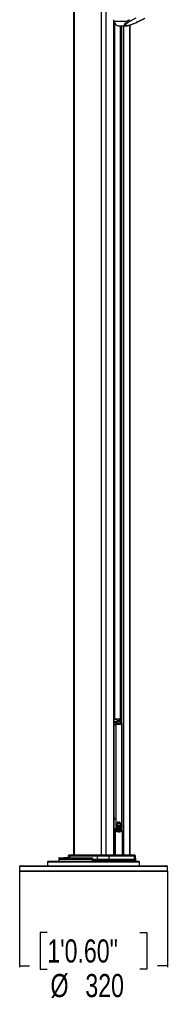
# Model space of a CAD drawing. Header units: millimetres. Extents: x 2575 to 18042, y 835 to 16320.
# Tile 25 of 64: x 12408 to 13048, y 835 to 5096. Entities that reach past the tile are written whole.
import ezdxf

# ---------------------------------------------------------------- set-up
doc = ezdxf.new("R2010")
doc.units = ezdxf.units.MM
doc.header["$LTSCALE"] = 2
doc.layers.add('COMPONENT_GEOMETRY', color=7, linetype='Continuous')
doc.styles.add('SLDTEXTSTYLE0', font='TXT', dxfattribs={"width": 0.75})
doc.dimstyles.new('SLDDIMSTYLE0', dxfattribs={"dimtxt": 100, "dimasz": 6.604, "dimexe": 0, "dimexo": 0.0625, "dimgap": 25, "dimtad": 0, "dimtih": 1, "dimtoh": 1, "dimdec": 1, "dimrnd": 1e-09, "dimzin": 12, "dimdsep": 46, "dimtxsty": 'SLDTEXTSTYLE0', "dimsah": 1, "dimcen": 0.09, "dimadec": 0, "dimazin": 3, "dimtfac": 1, "dimtdec": 1, "dimtofl": 0, "dimtmove": 0, "dimatfit": 3, "dimfxl": 1, "dimfrac": 2, "dimtolj": 1, "dimtzin": 12, "dimarcsym": 0})

# ---------------------------------------------------------------- blocks, each defined once
blk = doc.blocks.new('_D_6')
at = {"layer": 'COMPONENT_GEOMETRY', "color": 7}
for p, q in [((12408.3, 1410.5), (12408.3, 995.4)), ((13048.3, 1410.5), (13048.3, 995.4)), ((12528.2, 1145.8), (12497.8, 1145.8)), ((12497.8, 1145.8), (12497.8, 987)), ((12928.4, 1145.8), (12958.8, 1145.8)), ((12958.8, 1145.8), (12958.8, 987)), ((12408.3, 1001.8), (12451.5, 1001.8)), ((12497.8, 987), (12528.2, 987)), ((12958.8, 987), (12928.4, 987)), ((13048.3, 1001.8), (13005.1, 1001.8))]:
    blk.add_line(p, q, dxfattribs=at)
for points in [[(12408.3, 1001.8), (12414.9, 1000.7), (12414.9, 1002.8)], [(13048.3, 1001.8), (13041.7, 1002.8), (13041.7, 1000.7)]]:
    blk.add_solid(points, dxfattribs=at)
at = {"layer": 'COMPONENT_GEOMETRY', "color": 7, "char_height": 100, "attachment_point": 1, "style": 'SLDTEXTSTYLE0'}
for s, insert in [('1\'0.60"', (12528.2, 1115.9)), ('%%c', (12542.1, 966.3)), ('320', (12692.9, 966.3))]:
    blk.add_mtext(s, dxfattribs=dict(at, insert=insert))

msp = doc.modelspace()

# ---------------------------------------------------------------- linework, layer by layer
at = {"color": 7, "linetype": 'Continuous', "lineweight": 25}
for p, q in [((12641.69, 7229.05), (12641.69, 1481.05)), ((12873.28, 5088.06), (12816.57, 5088.06)), ((12818.1, 1481.05), (12818.1, 5084.54)), ((12818.1, 5078.36), (12821.84, 5078.5)), ((12824.85, 5075.18), (12824.85, 5073.38)), ((12826.97, 5073.38), (12824.85, 5073.38)), ((12887.55, 5088.87), (12879.89, 5084.35)), ((12887.5, 1481.05), (12887.5, 5073.22)), ((12915.37, 5084.35), (12925, 5088.87)), ((12926.33, 5089.23), (12951.66, 5101.89)), ((12836.87, 5069.11), (12868.44, 5069.11)), ((12843.25, 5069.11), (12843.25, 2058.02)), ((12818.1, 2070.05), (12819.71, 2070.05)), ((12818.53, 2046.13), (12825.44, 2046.13)), ((12818.53, 1637.05), (12818.53, 2046.13)), ((12844.89, 2056.87), (12819.43, 2056.87)), ((12819.71, 2070.05), (12819.71, 2070.05)), ((12843.25, 2069.15), (12819.8, 2070.04)), ((12822.21, 2068.83), (12820.7, 2069.47)), ((12844.89, 2056.87), (12821.13, 2069.08)), ((12823.26, 2068.29), (12822.21, 2068.83)), ((12824.12, 2068.55), (12822.76, 2068.55)), ((12825.44, 2046.13), (12825.44, 1637.05)), ((12845.97, 2056.62), (12826.73, 2066.51)), ((12842.52, 2067.88), (12841.12, 2067.88)), ((12851.21, 1637.05), (12851.21, 2046.13)), ((12852.52, 1637.05), (12852.52, 2046.13)), ((12818.53, 1637.05), (12825.44, 1637.05)), ((12834.97, 1620.18), (12834.83, 1620.18)), ((12835.12, 1620.18), (12834.97, 1620.18)), ((12835.24, 1620.18), (12838.05, 1621.34)), ((12836.03, 1622.29), (12836.17, 1622.29)), ((12837.13, 1621.31), (12837.27, 1621.31)), ((12837.6, 1619.48), (12837.74, 1619.48)), ((12838, 1619.49), (12837.81, 1619.49)), ((12837.91, 1621.34), (12838.05, 1621.34)), ((12839.09, 1623.07), (12838.95, 1623.07)), ((12839.88, 1623.15), (12839.09, 1623.07)), ((12839.23, 1623.07), (12839.09, 1623.07)), ((12840.02, 1623.15), (12839.23, 1623.07)), ((12842.18, 1620.76), (12842.06, 1620.76)), ((12842.4, 1619.9), (12842.51, 1619.9)), ((12822.83, 1584.75), (12820.18, 1584.75)), ((12822.72, 1588.29), (12822.25, 1587.79)), ((12828.83, 1606.14), (12828.85, 1608.56)), ((12833.71, 1608.27), (12828.83, 1606.14)), ((12828.86, 1606.14), (12828.83, 1606.14)), ((12828.85, 1608.56), (12833.26, 1609.22)), ((12828.87, 1608.56), (12828.85, 1608.56)), ((12828.92, 1609.36), (12829.33, 1611.66)), ((12833.26, 1609.22), (12828.92, 1609.36)), ((12828.94, 1609.36), (12828.92, 1609.36)), ((12828.92, 1605.15), (12833.71, 1608.27)), ((12829.42, 1602.48), (12828.92, 1605.15)), ((12828.94, 1605.15), (12828.92, 1605.15)), ((12828.99, 1608.56), (12829.01, 1608.56)), ((12829.01, 1608.56), (12829.15, 1608.56)), ((12829.33, 1611.66), (12832.82, 1610.58)), ((12829.33, 1611.66), (12829.33, 1611.66)), ((12834.24, 1607.51), (12829.42, 1602.48)), ((12829.42, 1602.48), (12829.42, 1602.48)), ((12832.82, 1610.58), (12829.52, 1612.4)), ((12829.53, 1612.4), (12829.52, 1612.4)), ((12829.7, 1601.54), (12834.24, 1607.51)), ((12830.86, 1598.87), (12829.7, 1601.54)), ((12831.36, 1609.16), (12831.5, 1609.16)), ((12833.34, 1595.68), (12831.42, 1597.94)), ((12831.5, 1609.16), (12831.64, 1609.16)), ((12831.64, 1609.16), (12831.78, 1609.16)), ((12832.74, 1610.58), (12832.82, 1610.58)), ((12833.17, 1609.22), (12833.26, 1609.22)), ((12833.61, 1608.27), (12833.71, 1608.27)), ((12833.66, 1585.05), (12835.08, 1585.05)), ((12834.13, 1607.51), (12834.24, 1607.51)), ((12836.67, 1593.73), (12834.14, 1595.02)), ((12834.63, 1606.82), (12834.75, 1606.82)), ((12835.38, 1606.24), (12835.5, 1606.24)), ((12836.39, 1593.73), (12836.25, 1593.73)), ((12836.33, 1605.64), (12836.47, 1605.64)), ((12836.53, 1593.73), (12836.39, 1593.73)), ((12837.6, 1606.1), (12837.74, 1606.1)), ((12837.6, 1605.64), (12837.74, 1605.64)), ((12840.66, 1593.68), (12837.74, 1593.49)), ((12839.23, 1605.93), (12839.37, 1605.93)), ((12840.52, 1593.68), (12840.66, 1593.68)), ((12840.63, 1607.37), (12841.12, 1607.17)), ((12840.92, 1607.37), (12841.05, 1607.37)), ((12844.51, 1596.12), (12841.66, 1594.04)), ((12843.5, 1618.47), (12843.6, 1618.47)), ((12844.15, 1596.12), (12844.29, 1596.12)), ((12844.43, 1596.12), (12844.51, 1596.12)), ((12847.36, 1601.03), (12845.36, 1597.15)), ((12847.07, 1601.03), (12847.21, 1601.03)), ((12847.36, 1601.03), (12847.36, 1601.03)), ((12847.7, 1602.64), (12847.56, 1602.64)), ((12848.04, 1608.96), (12847.61, 1610.06)), ((12848.37, 1607.51), (12847.83, 1602.64)), ((12847.84, 1602.64), (12847.83, 1602.64)), ((12848.18, 1608.96), (12848.04, 1608.96)), ((12848.12, 1607.51), (12848.26, 1607.51)), ((12848.32, 1608.96), (12848.29, 1608.96)), ((12854.08, 1481.05), (12854.08, 1584.75)), ((12532.31, 1454.05), (12528.31, 1450.05)), ((12528.31, 1450.05), (12528.31, 1434.05)), ((12869.73, 1450.05), (12528.31, 1450.05)), ((12532.31, 1454.05), (12866.9, 1454.05)), ((12578.49, 1467.12), (12578.31, 1462.05)), ((12578.31, 1462.05), (12578.56, 1455.01)), ((12723.88, 1462.05), (12578.31, 1462.05)), ((12580.49, 1469.05), (12722.15, 1469.05)), ((12599.06, 1469.61), (12599.06, 1469.05)), ((12599.14, 1469.55), (12599.14, 1469.05)), ((12604.05, 1469.55), (12604.05, 1469.05)), ((12608.02, 1469.05), (12608.02, 1469.61)), ((12614.25, 1469.05), (12614.25, 1469.61)), ((12616.59, 1469.55), (12616.59, 1469.05)), ((12618.18, 1476.11), (12617.93, 1469.05)), ((12621.77, 1480.46), (12618.76, 1477.46)), ((12623.18, 1481.05), (12629.17, 1481.05)), ((12625.04, 1476.11), (12624.84, 1469.05)), ((12744.33, 1476.11), (12625.04, 1476.11)), ((12628.01, 1480.46), (12625.52, 1477.46)), ((12625.52, 1477.46), (12744.75, 1477.46)), ((12746.9, 1480.46), (12628.01, 1480.46)), ((12629.17, 1481.05), (12747.91, 1481.05)), ((12743.98, 1456.05), (12723.68, 1456.05)), ((12723.88, 1462.05), (12723.96, 1467.12)), ((12743.98, 1462.05), (12723.88, 1462.05)), ((12744.33, 1476.11), (12743.98, 1462.05)), ((12795.28, 1462.05), (12743.98, 1462.05)), ((12743.98, 1456.05), (12743.98, 1462.05)), ((12795.28, 1456.05), (12743.98, 1456.05)), ((12795, 1476.11), (12744.33, 1476.11)), ((12744.75, 1477.46), (12746.9, 1480.46)), ((12744.75, 1477.46), (12794.67, 1477.46)), ((12792.97, 1480.46), (12746.9, 1480.46)), ((12747.91, 1481.05), (12792.17, 1481.05)), ((12756.29, 1455.01), (12763.11, 1456.05)), ((12771.04, 1455.05), (12771.04, 1456.05)), ((12773.67, 1455.05), (12773.67, 1456.05)), ((12792.17, 1481.05), (12899.93, 1481.05)), ((12794.67, 1477.46), (12792.97, 1480.46)), ((12901.1, 1480.46), (12792.97, 1480.46)), ((12794.67, 1477.46), (12903.57, 1477.46)), ((12795, 1476.11), (12795.28, 1462.05)), ((12904.06, 1476.11), (12795, 1476.11)), ((12795.28, 1456.05), (12795.28, 1462.05)), ((12904.46, 1462.05), (12795.28, 1462.05)), ((12904.46, 1456.05), (12795.28, 1456.05)), ((12853.99, 1454.05), (12853.99, 1456.05)), ((12866.9, 1454.05), (12924.31, 1454.05)), ((12867.43, 1455.92), (12867.58, 1455.81)), ((12867.8, 1455.81), (12871.78, 1455.81)), ((12869.66, 1454.3), (12869.62, 1454.34)), ((12928.31, 1450.05), (12869.73, 1450.05)), ((12870.2, 1454.06), (12874.33, 1454.06)), ((12878.06, 1455.01), (12878.1, 1456.05)), ((12899.93, 1481.05), (12906.01, 1481.05)), ((12903.57, 1477.46), (12901.1, 1480.46)), ((12904.06, 1476.11), (12904.46, 1462.05)), ((12904.46, 1456.05), (12904.46, 1462.05)), ((12911.5, 1462.05), (12904.46, 1462.05)), ((12911.5, 1456.05), (12904.46, 1456.05)), ((12910.42, 1477.46), (12907.42, 1480.46)), ((12911.5, 1462.05), (12911.01, 1476.11)), ((12911.5, 1456.05), (12911.5, 1462.05)), ((12928.31, 1450.05), (12924.31, 1454.05)), ((12928.31, 1434.05), (12928.31, 1450.05)), ((12411.31, 1434.05), (12408.31, 1431.05)), ((12408.31, 1431.05), (12408.31, 1413.05)), ((13048.31, 1431.05), (12408.31, 1431.05)), ((12408.31, 1413.05), (12411.31, 1410.05)), ((12408.31, 1413.05), (13048.31, 1413.05)), ((12411.31, 1434.05), (13045.31, 1434.05)), ((13045.31, 1410.05), (12411.31, 1410.05)), ((13048.31, 1431.05), (13045.31, 1434.05)), ((13045.31, 1410.05), (13048.31, 1413.05)), ((13048.31, 1413.05), (13048.31, 1431.05))]:
    msp.add_line(p, q, dxfattribs=at)
at = {"color": 8, "linetype": 'Continuous', "lineweight": 25}
for p, q in [((12644.47, 7229.05), (12644.47, 1481.05)), ((12761.16, 7229.05), (12761.16, 1481.05)), ((12781.68, 7229.05), (12781.68, 1481.05)), ((12816.72, 1481.05), (12816.72, 5087.68)), ((12820.92, 5079.75), (12818.1, 5079.65)), ((12818.1, 5078.36), (12821.84, 5078.51)), ((12819.99, 5078.43), (12819.99, 2070.03)), ((12884.68, 5072.33), (12884.68, 1481.05)), ((12843.67, 5069.11), (12843.67, 2057.8)), ((12851.45, 2050.86), (12851.45, 5069.11)), ((12857.63, 5069.11), (12857.63, 1481.05)), ((12819.92, 2069.6), (12818.1, 2069.89)), ((12821.13, 2069.08), (12818.1, 2069.08)), ((12818.1, 2057.56), (12819.43, 2056.87)), ((12819.74, 2069.68), (12841.83, 2068.88)), ((12843.25, 2069.15), (12819.78, 2070.04)), ((12819.8, 2070.04), (12819.78, 2070.04)), ((12841.12, 2067.88), (12825.33, 2068.45)), ((12841.12, 2059.11), (12841.12, 2067.88)), ((12841.83, 2068.88), (12843.25, 2068.88)), ((12842.52, 2067.88), (12842.52, 2058.39)), ((12843.25, 2067.88), (12842.52, 2067.88)), ((12851.21, 2046.13), (12852.52, 2046.13)), ((12818.1, 1643.54), (12818.53, 1637.05)), ((12852.52, 1637.05), (12851.21, 1637.05)), ((12820.18, 1481.05), (12820.18, 1584.75)), ((12822.83, 1584.75), (12822.83, 1481.05)), ((12849.55, 1585.62), (12851.59, 1586.6)), ((12851.45, 1586.81), (12851.45, 1592.52)), ((12853.57, 1481.05), (12853.57, 1584.75)), ((12853.57, 1584.75), (12854.08, 1584.75)), ((12723.96, 1467.12), (12578.49, 1467.12)), ((12578.56, 1455.01), (12756.29, 1455.01)), ((12625.04, 1476.11), (12618.18, 1476.11)), ((12618.76, 1477.46), (12625.52, 1477.46)), ((12628.01, 1480.46), (12621.77, 1480.46)), ((12762.74, 1455.05), (12771.04, 1455.05)), ((12771.04, 1455.05), (12773.67, 1455.05)), ((12791.31, 1454.05), (12791.31, 1456.05)), ((12796.97, 1456.05), (12796.97, 1454.05)), ((12803.93, 1454.05), (12803.93, 1456.05)), ((12806.57, 1456.05), (12806.57, 1454.05)), ((12820.37, 1454.05), (12820.37, 1456.05)), ((12822.93, 1456.05), (12822.93, 1454.05)), ((12853.48, 1454.05), (12853.48, 1456.05)), ((12853.99, 1455.05), (12868.69, 1455.05)), ((12875.43, 1455.01), (12878.06, 1455.01)), ((12907.42, 1480.46), (12901.1, 1480.46)), ((12903.57, 1477.46), (12910.42, 1477.46)), ((12911.01, 1476.11), (12904.06, 1476.11))]:
    msp.add_line(p, q, dxfattribs=at)
at = {"color": 7, "linetype": 'Continuous', "lineweight": 25, "flags": 128}
for points in [[(12911.13, 5101.54), (12900.89, 5096.04), (12887.55, 5088.87)], [(12925, 5088.87), (12936, 5094.37), (12950.34, 5101.54)], [(12834.65, 1607.57), (12834.1, 1608.3), (12833.26, 1610.14), (12832.88, 1612.27), (12833.02, 1614.46), (12833.65, 1616.47), (12834.7, 1618.08), (12836.07, 1619.12), (12837.6, 1619.48)], [(12837.62, 1621.34), (12837.27, 1621.23), (12836.95, 1621.12)], [(12829.05, 1585.33), (12827.25, 1584.67), (12826.7, 1584.5)], [(12829.24, 1612.4), (12829.63, 1612.14), (12829.72, 1612.08)], [(12723.68, 1456.05), (12723.78, 1459.05), (12723.88, 1462.05)], [(12770.7, 1454.05), (12770.76, 1454.06), (12770.83, 1454.12), (12770.89, 1454.21), (12770.94, 1454.34), (12770.98, 1454.49), (12771.01, 1454.66), (12771.03, 1454.85), (12771.04, 1455.05)]]:
    msp.add_lwpolyline(points, dxfattribs=at)
at = {"color": 8, "linetype": 'Continuous', "lineweight": 25, "flags": 128}
for points in [[(12916.35, 5084.53), (12915.94, 5084.4), (12915.37, 5084.35)], [(12926.33, 5089.22), (12925.91, 5089.05), (12925, 5088.87)], [(12818.1, 2056.57), (12818.72, 2056.78), (12819.43, 2056.87)], [(12844.89, 2056.87), (12845.55, 2056.78), (12845.97, 2056.62)], [(12821.65, 1586.74), (12821.44, 1586.73), (12821.13, 1586.62), (12820.83, 1586.4), (12820.58, 1586.08), (12820.38, 1585.69), (12820.24, 1585.23), (12820.18, 1584.75)], [(12821.45, 1587.97), (12821.77, 1587.85), (12822.25, 1587.79)], [(12822.83, 1584.75), (12822.91, 1585.11), (12822.94, 1585.46), (12822.92, 1585.78), (12822.84, 1586.06), (12822.71, 1586.29), (12822.53, 1586.46), (12822.45, 1586.51)], [(12824.93, 1585.2), (12826.4, 1585.64), (12826.98, 1585.85)], [(12852.25, 1586.74), (12851.95, 1586.73), (12851.59, 1586.6)]]:
    msp.add_lwpolyline(points, dxfattribs=at)
at = {"color": 7, "linetype": 'Continuous', "lineweight": 25}
for centre, radius, start, end in [((12841.26, 5097.31), 26.37, 183.70366, 200.53276), ((12847.59, 5099), 32.89, 199.42571, 231.18092), ((12837.16, 5088.99), 19.88, 231.74521, 269.1706), ((12880.22, 5092.68), 8.34, 213.5904, 267.72662), ((12889.24, 5097.97), 9.25, 194.76788, 259.41574), ((12813.93, 2046.62), 11.64, 35.05826, 61.79864), ((12817, 2061.06), 9.02, 62.73981, 71.11363), ((12823.65, 2058.82), 9.74, 30.67284, 87.20183), ((12842.02, 2067.99), 0.909, 102.39089, 187.08033), ((12841.62, 2068), 0.903, 352.3232, 76.7975), ((12839.39, 2046.62), 11.64, 35.05826, 61.79864), ((12842.65, 1608.99), 13.7, 132.43338, 165.58916), ((12841.7, 1609.55), 12.51, 121.78298, 166.83621), ((12837.18, 1629.45), 8.14, 223.19603, 268.67376), ((12836.3, 1630.33), 8.11, 232.71303, 249.31025), ((12837.76, 1630.11), 8.91, 224.33999, 249.69333), ((12837.77, 1630.11), 8.92, 224.34549, 249.52524), ((12837.41, 1629.37), 8.04, 223.04936, 273.57051), ((12836.01, 1629.47), 7.17, 231.29199, 296.67499), ((12841.89, 1607.46), 14.48, 106.54691, 118.52228), ((12842.03, 1607.46), 14.48, 106.54691, 118.52228), ((12818.6, 1785.94), 190.31, 269.84233, 272.18922), ((12821.5, 1584.75), 2, 61.40725, 85.72449), ((12821.53, 1594.18), 6.01, 281.45551, 348.1627), ((12824.29, 1622.09), 16.51, 285.03304, 303.18984), ((12828.71, 1622.06), 13.5, 269.48827, 288.02967), ((12831.36, 1628.27), 19.11, 261.85674, 269.99295), ((12821.93, 1620.25), 16.53, 294.00903, 310.75607), ((12848.24, 1607.25), 19.55, 176.16309, 183.2594), ((12824.43, 1622.09), 16.51, 285.03304, 303.18984), ((12828.85, 1622.06), 13.5, 269.48827, 288.02967), ((12847.43, 1607.34), 18.75, 166.68475, 173.83257), ((12831.5, 1628.24), 19.07, 261.85108, 274.58847), ((12831.5, 1628.27), 19.11, 261.85674, 269.99295), ((12821.92, 1620.5), 16.82, 294.13053, 311.91553), ((12847.33, 1607.15), 18.64, 186.15334, 194.4983), ((12848.38, 1607.25), 19.55, 176.16309, 183.2594), ((12824.57, 1622.09), 16.51, 285.03304, 303.18984), ((12828.99, 1622.06), 13.5, 269.48827, 288.02967), ((12847.57, 1607.34), 18.75, 166.68475, 173.83257), ((12831.64, 1628.24), 19.07, 261.85108, 274.58847), ((12822.01, 1620.6), 16.93, 294.16232, 313.26752), ((12847.47, 1607.15), 18.64, 186.15334, 194.4983), ((12835.38, 1625.72), 15.42, 245.74487, 259.0658), ((12811.54, 1623.69), 27.56, 309.68939, 324.05583), ((12835.52, 1625.72), 15.42, 245.74487, 259.0658), ((12811.68, 1623.69), 27.56, 309.68939, 324.05583), ((12835.67, 1625.72), 15.42, 245.74487, 259.0658), ((12841.46, 1629.97), 21.32, 235.50135, 245.44903), ((12810.89, 1619.85), 26.05, 315.33829, 326.62619), ((12811.82, 1623.69), 27.56, 309.68939, 324.05583), ((12841.6, 1629.97), 21.32, 235.50135, 245.44903), ((12810.41, 1620.36), 26.85, 315.47828, 329.49935), ((12844.64, 1606.33), 15.82, 197.63576, 208.15336), ((12810.33, 1620.56), 27.14, 315.52067, 331.28045), ((12844.78, 1606.33), 15.82, 197.63576, 208.15336), ((12805.88, 1615.56), 29.78, 325.90412, 342.94103), ((12806.02, 1615.56), 29.78, 325.90412, 342.94103), ((12806.17, 1615.56), 29.78, 325.90412, 342.94103), ((12800.27, 1614.32), 35.02, 332.12048, 345.04792), ((12841.13, 1604.23), 11.73, 212.44441, 226.82106), ((12801.3, 1613.76), 33.73, 332.99145, 338.82035), ((12799.7, 1614.62), 35.79, 332.22831, 347.42264), ((12841.27, 1604.23), 11.73, 212.44441, 226.82106), ((12781.14, 1611.65), 54.22, 342.87571, 354.28208), ((12781.28, 1611.65), 54.22, 342.87571, 354.28208), ((12781.43, 1611.65), 54.22, 342.87571, 354.28208), ((12794.18, 1605.45), 41.06, 345.28288, 359.39648), ((12794.21, 1605.47), 41.17, 345.29264, 1.07443), ((12838.99, 1601.55), 8.2, 232.80626, 252.54451), ((12794.92, 1598.99), 41.66, 352.74297, 9.18016), ((12795.06, 1598.99), 41.66, 352.74297, 9.18016), ((12796.94, 1595.4), 40.7, 357.30659, 14.56702), ((12795.2, 1598.99), 41.66, 352.74297, 9.18016), ((12796.6, 1595.39), 40.9, 357.3282, 12.43134), ((12801.39, 1590.51), 38.97, 4.65761, 22.83272), ((12801.53, 1590.51), 38.97, 4.65761, 22.83272), ((12805.93, 1588.41), 36.05, 8.9968, 28.55241), ((12801.68, 1590.51), 38.97, 4.65761, 22.83272), ((12838.61, 1600.4), 6.99, 261.6391, 285.85387), ((12805.39, 1588.31), 36.46, 9.05436, 26.31506), ((12814.83, 1586.85), 30.75, 17.55832, 38.34998), ((12814.97, 1586.85), 30.75, 17.55832, 38.34998), ((12836.02, 1611.5), 5.79, 302.85028, 345.2479), ((12821.97, 1587.48), 25.27, 22.51942, 46.90235), ((12815.11, 1586.85), 30.75, 17.55832, 38.34998), ((12821.57, 1587.34), 25.56, 22.59192, 45.01691), ((12825.98, 1586.05), 25.87, 35.37537, 55.49447), ((12832.68, 1588.11), 20.89, 44.06047, 67.21837), ((12826.12, 1586.05), 25.87, 35.37537, 55.49447), ((12832.83, 1588.11), 20.89, 44.06047, 67.21837), ((12826.26, 1586.05), 25.87, 35.37537, 55.49447), ((12837.73, 1602.4), 9.18, 294.50808, 316.88964), ((12839.05, 1593.74), 16.49, 56.65008, 81.03221), ((12839.19, 1593.74), 16.49, 56.65008, 81.03221), ((12808.03, 1589.01), 44.71, 26.50258, 40.77639), ((12839.33, 1593.74), 16.49, 56.65008, 81.03221), ((12808.17, 1589.01), 44.71, 26.50258, 40.77639), ((12808.31, 1589.01), 44.71, 26.50258, 40.77639), ((12805.25, 1593.36), 45.51, 25.92255, 33.47662), ((12803.45, 1592.24), 47.76, 20.49966, 33.31402), ((12803.59, 1592.24), 47.76, 20.49966, 33.31402), ((12833.51, 1605.8), 14.51, 323.44498, 340.82647), ((12833.65, 1605.8), 14.51, 323.44498, 340.82647), ((12829.14, 1607.23), 19.11, 346.09475, 0.83742), ((12829.29, 1607.23), 19.11, 346.09475, 0.83742), ((12851.24, 1584.25), 2.38, 12.20512, 81.65538), ((12852.08, 1584.75), 2, 0, 85.08454), ((12580.49, 1467.05), 2, 90, 178), ((12579.56, 1455.05), 1, 182, 270), ((12620.18, 1476.04), 2, 135, 178), ((12623.18, 1479.05), 2, 90, 135), ((12627.26, 1476.08), 2.22, 141.43941, 179.03403), ((12629.21, 1479.52), 1.53, 91.24635, 142.00004), ((12746.77, 1476.09), 2.43, 145.88812, 179.52986), ((12747.97, 1479.78), 1.27, 92.65363, 147.45122), ((12754.87, 1454.78), 1.44, 329.03398, 9.06905), ((12756.1, 1455.05), 1, 270, 278.52383), ((12772.67, 1455.05), 1, 270, 0), ((12792.07, 1480.06), 0.988, 23.67498, 83.98163), ((12792.11, 1476.11), 2.9, 0.00743, 27.66975), ((12870.32, 1455.05), 1, 228.55134, 270), ((12870.32, 1454.53), 0.48, 255.55044, 269.95217), ((12874.41, 1455.07), 1.02, 265.04669, 356.4792), ((12874.45, 1454.53), 0.486, 255.63027, 269.95344), ((12874.44, 1455.04), 0.991, 270.48966, 358.52759), ((12877.07, 1455.05), 1, 270, 358), ((12899.9, 1479.53), 1.52, 37.89533, 88.73055), ((12901.84, 1476.08), 2.22, 0.95435, 38.47094), ((12906.01, 1479.05), 2, 45, 90), ((12909.01, 1476.04), 2, 2, 45)]:
    msp.add_arc(centre, radius, start, end, dxfattribs=at)
at = {"color": 8, "linetype": 'Continuous', "lineweight": 25}
for centre, radius, start, end in [((12824.17, 2045.38), 7.96, 95.1273, 139.71754), ((12819.92, 2067.18), 2.42, 71.21368, 90.17435), ((12821.15, 2066.75), 2.34, 63.11911, 90.54087), ((12849.11, 2051.52), 1.79, 39.13605, 96.20977), ((12845.91, 1591.57), 3.76, 308.2872, 21.50718), ((12850.98, 1589.01), 6.77, 80.23765, 91.38158), ((12755.03, 1454.58), 1.33, 336.63601, 18.74521), ((12870.29, 1455.02), 0.959, 228.60082, 264.5111)]:
    msp.add_arc(centre, radius, start, end, dxfattribs=at)
at = {"color": 7, "linetype": 'Continuous', "lineweight": 25}
for centre, major_axis, ratio, start_param, end_param in [((12817.6, 2070.04), (3, -0.06), 0.0185099, 0.7595611, 0.7934561), ((12830.31, 1632.13), (-6.6, 46.86), 0.7000837, 3.024227, 3.043236)]:
    msp.add_ellipse(centre, major_axis=major_axis, ratio=ratio, start_param=start_param, end_param=end_param, dxfattribs=at)
at = {"color": 8, "linetype": 'Continuous', "lineweight": 25}
for centre, major_axis, ratio, start_param, end_param in [((13363.94, 1638.17), (827.18, 0), 0.0857028, 3.9917268, 3.9950774), ((12830.31, 1632.13), (-6.6, 46.86), 0.7000837, 2.6997946, 3.024227)]:
    msp.add_ellipse(centre, major_axis=major_axis, ratio=ratio, start_param=start_param, end_param=end_param, dxfattribs=at)
for points, knots in [([(12868.56, 5069.15), (12868.38, 5069.13), (12867.03, 5069.04), (12865, 5069.45), (12863.18, 5070.42), (12862.43, 5071.86), (12862.36, 5073.52), (12862.93, 5075.5), (12864.53, 5078.53), (12867.75, 5082.73), (12871.39, 5086.24), (12873.28, 5088.06)], [0, 0, 0, 0, 0.0125651, 0.0909155, 0.1933021, 0.2746553, 0.3579739, 0.4593623, 0.5619937, 0.7729686, 1, 1, 1, 1]), ([(12818.53, 2046.13), (12818.5, 2046.81), (12818.47, 2047.64), (12818.15, 2048.3), (12818.1, 2048.41)], [0, 0, 0, 0, 0.8297928, 1, 1, 1, 1]), ([(12818.1, 1599.62), (12818.11, 1606.99), (12818.13, 1619.46), (12818.41, 1631.94), (12818.53, 1637.05)], [0, 0, 0, 0, 0.59036426, 1, 1, 1, 1]), ([(12818.1, 1591.67), (12818.25, 1591.34), (12818.76, 1590.26), (12820.17, 1588.83), (12821.55, 1588.14), (12822.25, 1587.79)], [0, 0, 0, 0, 0.1788812, 0.5826907, 1, 1, 1, 1]), ([(12834.86, 1585.07), (12833.1, 1585.19), (12829.46, 1585.44), (12825.39, 1586.92), (12823.15, 1588.07), (12822.72, 1588.29)], [0, 0, 0, 0, 0.4294576, 0.8904835, 1, 1, 1, 1]), ([(12851.59, 1586.6), (12850.71, 1586.68), (12848.58, 1586.85), (12846.46, 1587.04), (12845.2, 1587.15)], [0, 0, 0, 0, 0.4116778, 1, 1, 1, 1])]:
    msp.add_open_spline(points, degree=3, knots=knots, dxfattribs=at)
at = {"color": 7, "linetype": 'Continuous', "lineweight": 25}
for points, knots in [([(12879.89, 5084.35), (12877.85, 5082.93), (12873.99, 5080.25), (12869.42, 5076.39), (12867.08, 5073.6), (12866.42, 5071.76), (12866.59, 5070.65), (12867.65, 5069.84), (12869.88, 5069.52), (12872.92, 5069.71), (12877.32, 5070.48), (12882.25, 5071.77), (12887.19, 5073.3), (12892.99, 5075.27), (12899.96, 5077.87), (12907.89, 5081.08), (12912.88, 5083.26), (12915.37, 5084.35)], [0, 0, 0, 0, 0.12004398, 0.22717185, 0.33383586, 0.37392263, 0.41390519, 0.46098035, 0.49571868, 0.5304593, 0.57162499, 0.63169415, 0.67774215, 0.72385435, 0.81567155, 0.90787084, 1, 1, 1, 1]), ([(12868.57, 5069.16), (12869, 5069.15), (12870.39, 5069.12), (12872.93, 5069.45), (12876.15, 5070.03), (12879.56, 5070.84), (12883.22, 5071.86), (12887.21, 5073.1), (12891.68, 5074.61), (12896.68, 5076.41), (12902.18, 5078.54), (12908.2, 5081.01), (12913, 5083.03), (12915.74, 5084.26), (12916.35, 5084.53)], [0, 0, 0, 0, 0.029277, 0.0927741, 0.154214, 0.2182041, 0.2877093, 0.3650638, 0.4516339, 0.555865, 0.673588, 0.8037364, 0.9560523, 1, 1, 1, 1]), ([(12873.28, 5088.06), (12874.27, 5089.3), (12876.28, 5091.8), (12878.95, 5094.34), (12880.3, 5095.61)], [0, 0, 0, 0, 0.4966175, 1, 1, 1, 1]), ([(12916.35, 5084.54), (12917.52, 5085.05), (12920.52, 5086.39), (12923.8, 5087.96), (12925.87, 5089), (12926.31, 5089.22)], [0, 0, 0, 0, 0.3314683, 0.8567692, 1, 1, 1, 1]), ([(12820.68, 2069.43), (12820.07, 2069.64), (12819.24, 2069.94), (12818.34, 2069.95), (12818.1, 2069.95)], [0, 0, 0, 0, 0.73346854, 1, 1, 1, 1]), ([(12819.8, 2070.04), (12819.79, 2070.04), (12819.77, 2070.04), (12819.74, 2070.04), (12819.72, 2070.04)], [0, 0, 0, 0, 0.2500337, 1, 1, 1, 1]), ([(12826.72, 2066.49), (12826.3, 2066.7), (12825.56, 2067.08), (12824.55, 2067.5), (12823.72, 2067.97), (12823.45, 2068.15), (12823.25, 2068.28)], [0, 0, 0, 0, 0.2579641, 0.4557188, 0.6035397, 1, 1, 1, 1]), ([(12823.46, 2053.3), (12823.56, 2053.15), (12824.19, 2052.2), (12825.2, 2049.9), (12825.35, 2047.45), (12825.44, 2046.13)], [0, 0, 0, 0, 0.0809636, 0.5029455, 1, 1, 1, 1]), ([(12823.46, 2053.3), (12825.89, 2052.96), (12830.78, 2052.28), (12838.16, 2051.97), (12844.2, 2052.45), (12847.76, 2053.09), (12848.91, 2053.3)], [0, 0, 0, 0, 0.2612514, 0.5245178, 0.8454398, 1, 1, 1, 1]), ([(12851.21, 2046.13), (12849.99, 2046.05), (12845.98, 2045.81), (12837.53, 2045.55), (12829.99, 2045.91), (12825.44, 2046.13)], [0, 0, 0, 0, 0.1493189, 0.4868131, 1, 1, 1, 1]), ([(12850.49, 2052.66), (12850.12, 2053.13), (12849.14, 2054.38), (12847.59, 2055.71), (12846.35, 2056.4), (12845.97, 2056.62)], [0, 0, 0, 0, 0.2892583, 0.7759656, 1, 1, 1, 1]), ([(12851.21, 2046.13), (12851.08, 2047.45), (12850.84, 2049.9), (12849.72, 2052.2), (12849.02, 2053.15), (12848.91, 2053.3)], [0, 0, 0, 0, 0.4970545, 0.9190364, 1, 1, 1, 1]), ([(12852.5, 2046.13), (12852.5, 2046.31), (12852.54, 2047.34), (12852.17, 2049.25), (12851.46, 2051.29), (12850.69, 2052.29), (12850.44, 2052.61)], [0, 0, 0, 0, 0.0787079, 0.4410404, 0.8207883, 1, 1, 1, 1]), ([(12825.44, 1637.05), (12825.45, 1631.96), (12825.47, 1618.2), (12825.72, 1604.44), (12825.87, 1595.77)], [0, 0, 0, 0, 0.3702147, 1, 1, 1, 1]), ([(12829.52, 1612.4), (12830.05, 1613.78), (12831.1, 1616.55), (12833.31, 1619.01), (12834.78, 1619.91), (12835.24, 1620.18)], [0, 0, 0, 0, 0.4088162, 0.8176294, 1, 1, 1, 1]), ([(12831.59, 1623.88), (12832.61, 1623.3), (12834.66, 1622.14), (12837.41, 1622.23), (12838.9, 1622.87), (12839.37, 1623.07)], [0, 0, 0, 0, 0.4073123, 0.8146318, 1, 1, 1, 1]), ([(12838.05, 1621.34), (12836.9, 1621.38), (12834.61, 1621.46), (12832.6, 1623.07), (12831.59, 1623.88)], [0, 0, 0, 0, 0.4994679, 1, 1, 1, 1]), ([(12837.74, 1619.48), (12837.2, 1619.4), (12836.13, 1619.26), (12834.7, 1618.1), (12833.61, 1616.41), (12832.98, 1614.29), (12832.89, 1612), (12833.36, 1609.81), (12834.32, 1607.95), (12835.66, 1606.63), (12837.23, 1606.01), (12838.85, 1606.16), (12840.33, 1607.05), (12841.42, 1608.43), (12841.85, 1609.56), (12842.02, 1610.03)], [0, 0, 0, 0, 0.078696, 0.1573916, 0.2360954, 0.3148018, 0.3934965, 0.4721808, 0.5508705, 0.6295737, 0.7082803, 0.7869767, 0.8656654, 0.9443584, 1, 1, 1, 1]), ([(12837.46, 1619.48), (12838.04, 1619.43), (12839.11, 1619.34), (12840.33, 1618.53), (12841.22, 1618.48), (12841.73, 1618.44), (12841.95, 1618.27), (12842.03, 1618.21)], [0, 0, 0, 0, 0.3699358, 0.6829767, 0.8410313, 0.9422567, 1, 1, 1, 1]), ([(12837.46, 1619.48), (12838.31, 1619.28), (12839.55, 1619), (12840.91, 1618.45), (12841.61, 1618.48), (12841.89, 1618.3), (12842.03, 1618.21)], [0, 0, 0, 0, 0.5598891, 0.8057975, 0.903562, 1, 1, 1, 1]), ([(12837.6, 1619.48), (12838.46, 1619.28), (12839.69, 1619), (12841.05, 1618.45), (12841.75, 1618.48), (12842.03, 1618.3), (12842.17, 1618.21)], [0, 0, 0, 0, 0.5598891, 0.8057975, 0.903562, 1, 1, 1, 1]), ([(12842.29, 1618.21), (12842.18, 1618.29), (12841.86, 1618.51), (12841.09, 1618.43), (12840.11, 1618.88), (12838.97, 1619.42), (12838.15, 1619.46), (12837.74, 1619.48)], [0, 0, 0, 0, 0.07667783, 0.22832726, 0.48072248, 0.73671617, 1, 1, 1, 1]), ([(12839.87, 1623.19), (12839.71, 1623.21), (12839.44, 1623.23), (12839.18, 1623.11), (12839.09, 1623.07)], [0, 0, 0, 0, 0.61645, 1, 1, 1, 1]), ([(12839.37, 1623.07), (12839.8, 1623.18), (12840.59, 1623.38), (12841.77, 1623.04), (12842.71, 1622.18), (12843.38, 1620.94), (12843.69, 1619.64), (12843.63, 1618.8), (12843.6, 1618.47)], [0, 0, 0, 0, 0.2033055, 0.3772325, 0.5573721, 0.7229109, 0.8900688, 1, 1, 1, 1]), ([(12843.22, 1618.47), (12843.25, 1618.85), (12843.3, 1619.61), (12842.97, 1621.07), (12842.1, 1622.54), (12840.88, 1623.34), (12840.17, 1623.21), (12839.99, 1623.18)], [0, 0, 0, 0, 0.1505061, 0.3003366, 0.5987576, 0.8964069, 1, 1, 1, 1]), ([(12843.36, 1618.47), (12843.39, 1618.85), (12843.45, 1619.61), (12843.18, 1620.76), (12842.67, 1621.87), (12841.86, 1622.77), (12841.04, 1623.25), (12840.52, 1623.21), (12840.37, 1623.2)], [0, 0, 0, 0, 0.1577627, 0.3147246, 0.4931801, 0.6989806, 0.9107157, 1, 1, 1, 1]), ([(12843.5, 1618.47), (12843.53, 1618.85), (12843.59, 1619.61), (12843.25, 1621.07), (12842.38, 1622.53), (12841.24, 1623.32), (12840.62, 1623.22), (12840.51, 1623.2)], [0, 0, 0, 0, 0.1578444, 0.3149802, 0.6279515, 0.9401133, 1, 1, 1, 1]), ([(12841.96, 1620.61), (12841.97, 1620.63), (12841.99, 1620.67), (12842.04, 1620.73), (12842.13, 1620.76), (12842.29, 1620.75), (12842.48, 1620.66), (12842.63, 1620.5), (12842.71, 1620.34), (12842.75, 1620.22), (12842.75, 1620.12), (12842.73, 1620.04), (12842.69, 1619.98), (12842.63, 1619.92), (12842.52, 1619.89), (12842.35, 1619.92), (12842.17, 1620.04), (12842.03, 1620.2), (12841.96, 1620.35), (12841.94, 1620.46), (12841.94, 1620.55), (12841.95, 1620.59), (12841.96, 1620.61)], [0, 0, 0, 0, 0.0245129, 0.0489015, 0.0887653, 0.1535074, 0.2555425, 0.3608651, 0.4092975, 0.4500909, 0.4770566, 0.5042275, 0.5276125, 0.5576441, 0.6023812, 0.676251, 0.7854995, 0.8728937, 0.9199087, 0.9561706, 0.9822066, 1, 1, 1, 1]), ([(12850.82, 1595.77), (12850.96, 1604.44), (12851.18, 1618.2), (12851.21, 1631.96), (12851.21, 1637.05)], [0, 0, 0, 0, 0.6297853, 1, 1, 1, 1]), ([(12852.11, 1595.68), (12852.17, 1598.44), (12852.41, 1610.91), (12852.57, 1624.71), (12852.5, 1635.73), (12852.5, 1637.05)], [0, 0, 0, 0, 0.2003749, 0.9043627, 1, 1, 1, 1]), ([(12822.72, 1588.29), (12821.95, 1588.73), (12820.68, 1589.46), (12819.23, 1591.37), (12818.33, 1593.39), (12818.15, 1594.96), (12818.08, 1595.64)], [0, 0, 0, 0, 0.3055881, 0.505839, 0.7860003, 1, 1, 1, 1]), ([(12818.1, 1591.04), (12818.11, 1591.02), (12818.44, 1590.31), (12819.53, 1589.26), (12820.68, 1588.25), (12821.4, 1588.01), (12821.46, 1587.99)], [0, 0, 0, 0, 0.0191621, 0.4868015, 0.9582962, 1, 1, 1, 1]), ([(12821.65, 1586.74), (12820.48, 1586.83), (12819.3, 1586.92), (12818.11, 1587.01), (12818.1, 1587.01)], [0, 0, 0, 0, 0.987932, 1, 1, 1, 1]), ([(12821.45, 1587.96), (12822.18, 1587.63), (12824.22, 1586.69), (12827.66, 1585.67), (12830.81, 1585.08), (12832.57, 1585.11), (12832.97, 1585.12)], [0, 0, 0, 0, 0.1949225, 0.5470575, 0.8965195, 1, 1, 1, 1]), ([(12822.06, 1586.6), (12824.05, 1585.65), (12828.16, 1583.69), (12834.65, 1582.39), (12840.85, 1582.57), (12845.88, 1583.7), (12848.54, 1585.09), (12849.55, 1585.62)], [0, 0, 0, 0, 0.214381, 0.4450812, 0.6825063, 0.8793941, 1, 1, 1, 1]), ([(12853.57, 1584.75), (12851.86, 1583.84), (12848.39, 1581.99), (12842.49, 1580.56), (12835.99, 1580.39), (12829.23, 1581.7), (12824.89, 1583.77), (12822.83, 1584.75)], [0, 0, 0, 0, 0.1822454, 0.3682397, 0.5818497, 0.8016208, 1, 1, 1, 1]), ([(12825.87, 1595.77), (12825.89, 1595.52), (12825.94, 1594.92), (12826.24, 1594.15), (12826.72, 1593.41), (12827.15, 1593.12), (12827.4, 1592.95)], [0, 0, 0, 0, 0.2084648, 0.4851414, 0.6864177, 1, 1, 1, 1]), ([(12827.4, 1592.95), (12827.8, 1592.75), (12829.79, 1591.74), (12833.54, 1590.44), (12838.78, 1589.84), (12844.2, 1590.47), (12847.65, 1592.11), (12849.41, 1592.95)], [0, 0, 0, 0, 0.0537251, 0.2738875, 0.5002057, 0.7457789, 1, 1, 1, 1]), ([(12834.75, 1606.82), (12834.24, 1605.4), (12833.21, 1602.51), (12831.65, 1600.09), (12830.86, 1598.87)], [0, 0, 0, 0, 0.4921251, 1, 1, 1, 1]), ([(12831.42, 1597.94), (12832.1, 1599.3), (12833.49, 1602.07), (12834.33, 1605.22), (12834.75, 1606.82)], [0, 0, 0, 0, 0.4929619, 1, 1, 1, 1]), ([(12835.5, 1606.24), (12835.27, 1604.45), (12834.81, 1600.82), (12833.83, 1597.41), (12833.34, 1595.68)], [0, 0, 0, 0, 0.49540761, 1, 1, 1, 1]), ([(12834.14, 1595.02), (12834.55, 1596.81), (12835.4, 1600.46), (12835.47, 1604.29), (12835.5, 1606.24)], [0, 0, 0, 0, 0.4907636, 1, 1, 1, 1]), ([(12834.83, 1585.11), (12835.87, 1585.11), (12838.26, 1585.11), (12841.91, 1585.89), (12845.36, 1587.04), (12847.38, 1588.21), (12848.21, 1588.68)], [0, 0, 0, 0, 0.222485, 0.5100355, 0.7996339, 1, 1, 1, 1]), ([(12836.47, 1605.64), (12836.67, 1604.02), (12837.09, 1600.73), (12837, 1596.71), (12836.74, 1594.38), (12836.67, 1593.73)], [0, 0, 0, 0, 0.4109164, 0.8337494, 1, 1, 1, 1]), ([(12837.74, 1593.49), (12837.75, 1595.12), (12837.79, 1598.43), (12837.23, 1602.51), (12836.65, 1604.87), (12836.47, 1605.64)], [0, 0, 0, 0, 0.3954651, 0.8023983, 1, 1, 1, 1]), ([(12837.74, 1605.64), (12838.3, 1604.17), (12839.44, 1601.19), (12840.3, 1597.08), (12840.57, 1594.53), (12840.66, 1593.68)], [0, 0, 0, 0, 0.392553, 0.7964907, 1, 1, 1, 1]), ([(12841.66, 1594.04), (12841.34, 1595.63), (12840.7, 1598.84), (12839.27, 1602.7), (12838.15, 1604.85), (12837.74, 1605.64)], [0, 0, 0, 0, 0.3811251, 0.7733014, 1, 1, 1, 1]), ([(12839.37, 1605.93), (12840.2, 1604.8), (12841.87, 1602.5), (12843.5, 1599.07), (12844.26, 1596.85), (12844.51, 1596.12)], [0, 0, 0, 0, 0.395931, 0.8033472, 1, 1, 1, 1]), ([(12845.36, 1597.15), (12844.78, 1598.41), (12843.58, 1600.94), (12841.5, 1603.84), (12839.98, 1605.32), (12839.37, 1605.93)], [0, 0, 0, 0, 0.3664268, 0.7434747, 1, 1, 1, 1]), ([(12839.72, 1618.87), (12839.95, 1618.75), (12840.42, 1618.51), (12841.08, 1618.48), (12841.59, 1618.44), (12841.81, 1618.27), (12841.89, 1618.21)], [0, 0, 0, 0, 0.3355034, 0.6667938, 0.8789671, 1, 1, 1, 1]), ([(12841.05, 1607.37), (12842.18, 1606.52), (12844.49, 1604.78), (12846.39, 1602.29), (12847.36, 1601.03)], [0, 0, 0, 0, 0.4931773, 1, 1, 1, 1]), ([(12847.83, 1602.64), (12846.79, 1603.62), (12844.7, 1605.62), (12842.27, 1606.78), (12841.05, 1607.37)], [0, 0, 0, 0, 0.4927152, 1, 1, 1, 1]), ([(12842.02, 1610.03), (12843.11, 1609.8), (12845.31, 1609.33), (12847.34, 1608.12), (12848.37, 1607.51)], [0, 0, 0, 0, 0.4934454, 1, 1, 1, 1]), ([(12848.29, 1608.96), (12847.42, 1610.64), (12845.65, 1614.02), (12843.41, 1616.81), (12842.29, 1618.21)], [0, 0, 0, 0, 0.4954474, 1, 1, 1, 1]), ([(12843.6, 1618.47), (12844.49, 1617.01), (12846.28, 1614.07), (12847.62, 1610.68), (12848.29, 1608.96)], [0, 0, 0, 0, 0.49568705, 1, 1, 1, 1]), ([(12852.25, 1586.74), (12851.24, 1586.83), (12849.05, 1587.02), (12846.85, 1587.21), (12845.68, 1587.32)], [0, 0, 0, 0, 0.46305565, 1, 1, 1, 1]), ([(12848.22, 1588.65), (12848.69, 1588.95), (12849.72, 1589.61), (12850.91, 1591.14), (12851.76, 1593.04), (12852.14, 1594.63), (12852.1, 1595.52), (12852.09, 1595.68)], [0, 0, 0, 0, 0.2037456, 0.4401619, 0.6854159, 0.9450913, 1, 1, 1, 1]), ([(12849.41, 1592.95), (12849.46, 1592.98), (12849.74, 1593.15), (12850.2, 1593.62), (12850.56, 1594.34), (12850.77, 1595.08), (12850.8, 1595.51), (12850.82, 1595.77)], [0, 0, 0, 0, 0.07016305, 0.36157818, 0.65226807, 0.7852691, 1, 1, 1, 1]), ([(12603.35, 1469.55), (12603.14, 1469.55), (12602.6, 1469.55), (12601.7, 1469.55), (12600.91, 1469.55), (12600.38, 1469.55), (12600.14, 1469.55), (12600, 1469.55), (12599.87, 1469.55), (12599.72, 1469.55), (12599.76, 1469.55), (12599.67, 1469.55), (12599.62, 1469.55), (12599.55, 1469.55), (12599.44, 1469.55), (12599.3, 1469.55), (12599.19, 1469.55), (12599.14, 1469.55)], [0, 0, 0, 0, 0.1058688, 0.2691403, 0.433292, 0.5576116, 0.6437234, 0.6623262, 0.712102, 0.8082584, 0.8990855, 0.9103711, 0.921166, 0.9327828, 0.9463356, 0.9755823, 1, 1, 1, 1]), ([(12608.01, 1469.55), (12608.01, 1469.55), (12608.12, 1469.55), (12607.75, 1469.55), (12607.06, 1469.55), (12606.17, 1469.55), (12605.38, 1469.55), (12604.68, 1469.55), (12604.37, 1469.55), (12604.19, 1469.55), (12604.13, 1469.55), (12604.12, 1469.55), (12604.11, 1469.55), (12604.1, 1469.55), (12604.1, 1469.55), (12604.1, 1469.55), (12604.09, 1469.55), (12604.07, 1469.55), (12604.05, 1469.55)], [0, 0, 0, 0, 0.0114729, 0.2474266, 0.4545324, 0.5877333, 0.7911116, 0.8573951, 0.9168585, 0.9389734, 0.9416196, 0.9435349, 0.9449816, 0.9461433, 0.9475341, 0.9493547, 0.9561073, 1, 1, 1, 1]), ([(12614.22, 1469.55), (12614.14, 1469.55), (12613.98, 1469.55), (12612.83, 1469.55), (12611.7, 1469.55), (12610.89, 1469.55), (12610.06, 1469.55), (12609.22, 1469.55), (12608.44, 1469.55), (12607.98, 1469.55), (12607.67, 1469.55), (12607.54, 1469.55), (12607.53, 1469.55), (12607.53, 1469.55)], [0, 0, 0, 0, 0.1861474, 0.3889236, 0.5232763, 0.5869773, 0.6499369, 0.7845378, 0.8594863, 0.936196, 0.9664293, 0.9930963, 1, 1, 1, 1]), ([(12616.59, 1469.55), (12615.93, 1469.55), (12614.73, 1469.55), (12613.84, 1469.55), (12613.43, 1469.55)], [0, 0, 0, 0, 0.5450957, 1, 1, 1, 1]), ([(12616.59, 1469.55), (12616.91, 1469.55), (12617.32, 1469.55), (12617.7, 1469.55), (12617.79, 1469.55)], [0, 0, 0, 0, 0.7640145, 1, 1, 1, 1]), ([(12722.15, 1469.05), (12722.44, 1469.01), (12722.92, 1468.94), (12723.48, 1468.5), (12723.8, 1468), (12723.94, 1467.53), (12723.95, 1467.23), (12723.96, 1467.12)], [0, 0, 0, 0, 0.3457648, 0.5808804, 0.7587515, 0.9025013, 1, 1, 1, 1]), ([(12767.53, 1455.81), (12765.85, 1455.54), (12762.1, 1454.95), (12758.31, 1454.38), (12756.22, 1454.06)], [0, 0, 0, 0, 0.4509868, 1, 1, 1, 1]), ([(12867.8, 1455.81), (12868.31, 1455.48), (12869.22, 1454.89), (12869.9, 1454.32), (12870.2, 1454.06)], [0, 0, 0, 0, 0.5519535, 1, 1, 1, 1]), ([(12868.16, 1455.41), (12868.55, 1455.15), (12869.15, 1454.77), (12869.48, 1454.43), (12869.59, 1454.31)], [0, 0, 0, 0, 0.6536166, 1, 1, 1, 1]), ([(12874.33, 1454.06), (12873.92, 1454.38), (12873.17, 1454.95), (12872.21, 1455.54), (12871.78, 1455.81)], [0, 0, 0, 0, 0.5503161, 1, 1, 1, 1]), ([(12874, 1456.05), (12874.04, 1456.02), (12874.57, 1455.67), (12875.02, 1455.33), (12875.43, 1455.01)], [0, 0, 0, 0, 0.0784034, 1, 1, 1, 1])]:
    msp.add_open_spline(points, degree=3, knots=knots, dxfattribs=at)

# ---------------------------------------------------------------- dimensions: what is measured, and where the dimension line sits
at = {"layer": 'COMPONENT_GEOMETRY', "color": 7}
dim = msp.add_linear_dim(base=(13048.31, 1001.76), p1=(12408.31, 1413.05), p2=(13048.31, 1413.05), text='%%c<>', dimstyle='SLDDIMSTYLE0', dxfattribs=at)
dim.commit()
dim.dimension.update_dxf_attribs({"geometry": '_D_6', "text_midpoint": (12728.31, 1001.76), "dimtype": 160})

doc.saveas('drawing.dxf')
